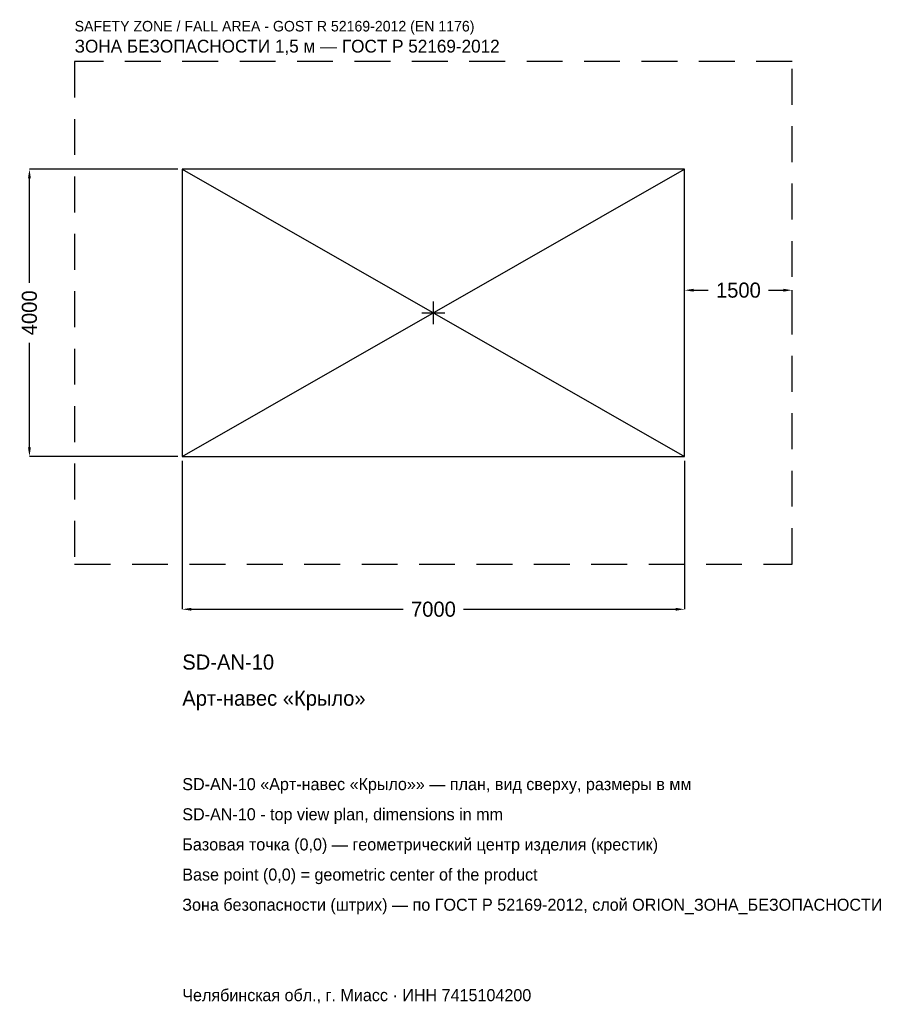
# Model space of a CAD drawing. Header units: metres. Extents: x -5766 to 6395, y -9634 to 4084.
import ezdxf

# ---------------------------------------------------------------- set-up
doc = ezdxf.new("R2010")
doc.units = ezdxf.units.M
doc.linetypes.add('DASHED', pattern=[800, 500, -300])
for name, color, linetype in [('ORION_ДАННЫЕ', 3, 'Continuous'), ('ORION_ЗОНА_БЕЗОПАСНОСТИ', 1, 'Continuous'), ('ORION_КОНТУР', 7, 'Continuous'), ('ORION_РАЗМЕРЫ', 8, 'Continuous')]:
    doc.layers.add(name, color=color, linetype=linetype)
doc.dimstyles.new('ORION', dxfattribs={"dimtxt": 210, "dimasz": 126, "dimexe": 1.25, "dimexo": 63, "dimtad": 1, "dimdec": 0, "dimcen": 2.5, "dimazin": 3, "dimtfac": 1, "dimtmove": 0, "dimatfit": 3, "dimarcsym": 0})

# ---------------------------------------------------------------- blocks, each defined once
blk = doc.blocks.new('_CLOSEDFILLED')
at = {"color": 0, "linetype": 'BYBLOCK'}
blk.add_solid([(-1, 0.16), (0, 0), (-1, -0.16)], dxfattribs=at)
blk = doc.blocks.new('*D1')
for p, q in [((-3500, -2063), (-3500, -4130)), ((3500, -2063), (3500, -4130)), ((-3374, -4130), (-420, -4130)), ((420, -4130), (3374, -4130))]:
    blk.add_line(p, q)
at = {"layer": 'Defpoints'}
for p in [(-3500, -2000), (3500, -2000), (-3500, -4130)]:
    blk.add_point(p, dxfattribs=at)
at = {"layer": 'ORION_РАЗМЕРЫ', "xscale": 126, "yscale": 126, "rotation": 180}
blk.add_blockref('_CLOSEDFILLED', (-3500, -4130), dxfattribs=at)
at = {"layer": 'ORION_РАЗМЕРЫ', "xscale": 126, "yscale": 126}
blk.add_blockref('_CLOSEDFILLED', (3500, -4130), dxfattribs=at)
at = {"layer": 'ORION_РАЗМЕРЫ', "insert": (0, -4130), "char_height": 210, "attachment_point": 5}
blk.add_mtext('7000', dxfattribs=at)
blk = doc.blocks.new('*D2')
for p, q in [((-3563, 2000), (-5630, 2000)), ((-5630, 420), (-5630, 1874)), ((-5630, -1874), (-5630, -420)), ((-3563, -2000), (-5630, -2000))]:
    blk.add_line(p, q)
at = {"layer": 'Defpoints'}
for p in [(-3500, 2000), (-5630, -2000), (-3500, -2000)]:
    blk.add_point(p, dxfattribs=at)
at = {"layer": 'ORION_РАЗМЕРЫ', "xscale": 126, "yscale": 126}
for p, rotation in [((-5630, 2000), 90), ((-5630, -2000), 270)]:
    blk.add_blockref('_CLOSEDFILLED', p, dxfattribs=dict(at, rotation=rotation))
at = {"layer": 'ORION_РАЗМЕРЫ', "insert": (-5630, 0), "char_height": 210, "attachment_point": 5, "rotation": 90}
blk.add_mtext('4000', dxfattribs=at)
blk = doc.blocks.new('*D3')
for p, q in [((3500, 63), (3500, 315)), ((3626, 315), (3830, 315)), ((4670, 315), (4874, 315)), ((5000, 63), (5000, 315))]:
    blk.add_line(p, q)
at = {"layer": 'Defpoints'}
for p in [(3500, 315), (3500, 0), (5000, 0)]:
    blk.add_point(p, dxfattribs=at)
at = {"layer": 'ORION_РАЗМЕРЫ', "xscale": 126, "yscale": 126, "rotation": 180}
blk.add_blockref('_CLOSEDFILLED', (3500, 315), dxfattribs=at)
at = {"layer": 'ORION_РАЗМЕРЫ', "xscale": 126, "yscale": 126}
blk.add_blockref('_CLOSEDFILLED', (5000, 315), dxfattribs=at)
at = {"layer": 'ORION_РАЗМЕРЫ', "insert": (4250, 315), "char_height": 210, "attachment_point": 5}
blk.add_mtext('1500', dxfattribs=at)
blk = doc.blocks.new('ОРИОН SD-AN-10 Арт-навес Крыло')
at = {"layer": 'ORION_ЗОНА_БЕЗОПАСНОСТИ', "linetype": 'DASHED'}
blk.add_lwpolyline([(-5000, -3500), (5000, -3500), (5000, 3500), (-5000, 3500)], close=True, dxfattribs=at)
at = {"layer": 'ORION_КОНТУР'}
for p, q in [((-3500, -2000), (3500, 2000)), ((-3500, 2000), (3500, -2000))]:
    blk.add_line(p, q, dxfattribs=at)
blk.add_lwpolyline([(-3500, -2000), (3500, -2000), (3500, 2000), (-3500, 2000)], close=True, dxfattribs=at)
at = {"layer": 'ORION_РАЗМЕРЫ'}
for p, q in [((0, -160), (0, 160)), ((-160, 0), (160, 0))]:
    blk.add_line(p, q, dxfattribs=at)
at = {"layer": 'ORION_ДАННЫЕ'}
for tag, p in [('АРТИКУЛ', (-3500, -4970)), ('НАИМЕНОВАНИЕ', (-3500, -5474))]:
    blk.add_attdef(tag, p, '', height=210, dxfattribs=at)
at = {"layer": 'ORION_ДАННЫЕ', "flags": 1}
for tag, p in [('ПРОИЗВОДИТЕЛЬ', (-3500, -5978)), ('ТЕЛЕФОН', (-3500, -6482)), ('САЙТ', (-3500, -7490)), ('АДРЕС', (-3500, -7994)), ('РЕКВИЗИТЫ', (-3500, -8498)), ('ГАБАРИТЫ', (-3500, -9002)), ('ЗОНА_БЕЗОПАСНОСТИ', (-3500, -9506))]:
    blk.add_attdef(tag, p, '', height=210, dxfattribs=at)
at = {"layer": 'ORION_ЗОНА_БЕЗОПАСНОСТИ', "color": 1}
for s, height, p in [('SAFETY ZONE / FALL AREA - GOST R 52169-2012 (EN 1176)', 147, (-5000, 3920)), ('ЗОНА БЕЗОПАСНОСТИ 1,5 м — ГОСТ Р 52169-2012', 178.5, (-5000, 3626))]:
    blk.add_text(s, height=height, dxfattribs=at).set_placement(p)
at = {"layer": 'ORION_РАЗМЕРЫ'}
dim = blk.add_linear_dim(base=(-5630, -2000), p1=(-3500, -2000), p2=(-3500, 2000), angle=90, dimstyle='ORION', dxfattribs=at)
dim.commit()
dim.dimension.update_dxf_attribs({"geometry": '*D2', "text_midpoint": (-5630, 0)})
for base, p1, p2, picture, middle in [((3500, 315), (3500, 0), (5000, 0), '*D3', (4250, 315)), ((-3500, -4130), (-3500, -2000), (3500, -2000), '*D1', (0, -4130))]:
    dim = blk.add_linear_dim(base=base, p1=p1, p2=p2, dimstyle='ORION', dxfattribs=at)
    dim.commit()
    dim.dimension.update_dxf_attribs({"geometry": picture, "text_midpoint": middle})

msp = doc.modelspace()

# ---------------------------------------------------------------- block references
msp.add_blockref('ОРИОН SD-AN-10 Арт-навес Крыло', (0, 0)).add_auto_attribs({'АРТИКУЛ': 'SD-AN-10', 'НАИМЕНОВАНИЕ': 'Арт-навес «Крыло»'})

# ---------------------------------------------------------------- texts
at = {"layer": 'ORION_ДАННЫЕ', "color": 3}
for s, p in [('SD-AN-10 «Арт-навес «Крыло»» — план, вид сверху, размеры в мм', (-3500, -6650)), ('SD-AN-10 - top view plan, dimensions in mm', (-3500, -7070)), ('Челябинская обл., г. Миасс · ИНН 7415104200', (-3500, -9590))]:
    msp.add_text(s, height=168, dxfattribs=at).set_placement(p)
at = {"layer": 'ORION_ДАННЫЕ', "color": 7}
for s, p in [('Базовая точка (0,0) — геометрический центр изделия (крестик)', (-3500, -7490)), ('Base point (0,0) = geometric center of the product', (-3500, -7910))]:
    msp.add_text(s, height=168, dxfattribs=at).set_placement(p)
at = {"layer": 'ORION_ДАННЫЕ', "color": 1}
msp.add_text('Зона безопасности (штрих) — по ГОСТ Р 52169-2012, слой ORION_ЗОНА_БЕЗОПАСНОСТИ', height=168, dxfattribs=at).set_placement((-3500, -8330))

doc.saveas('drawing.dxf')
